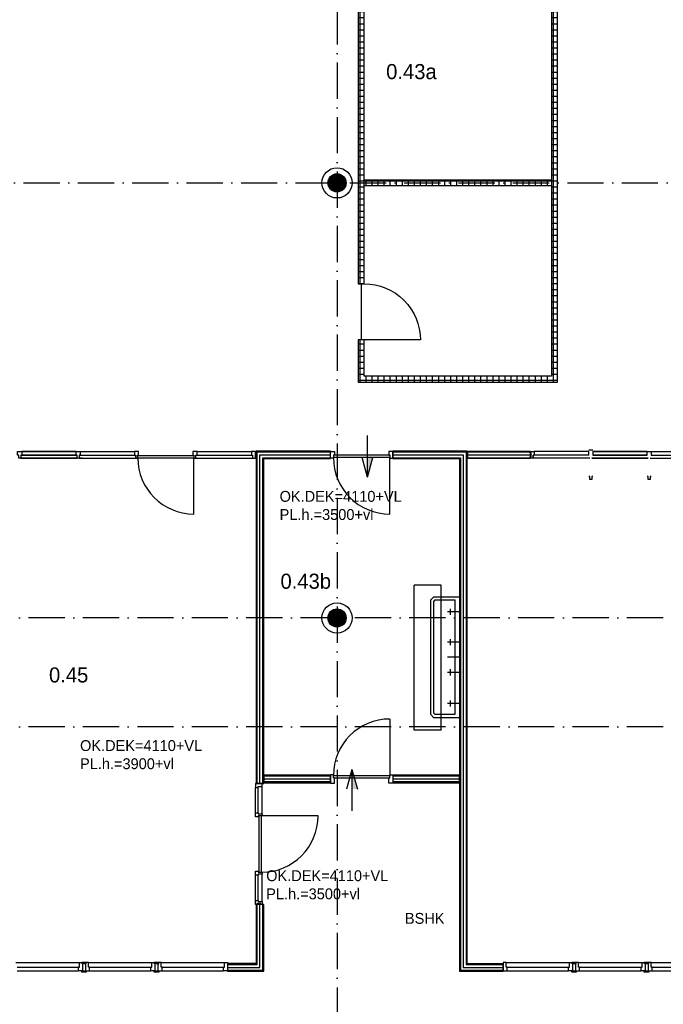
# Model space of a CAD drawing. Header units: millimetres. Extents: x -6587 to 170951, y 244 to 951952.
# Tile 91 of 102: x 101972 to 112624, y 915435 to 931728. Entities that reach past the tile are written whole.
import ezdxf

# ---------------------------------------------------------------- set-up
doc = ezdxf.new("R2010")
doc.units = ezdxf.units.MM
doc.header["$LTSCALE"] = 100
doc.linetypes.add('DASHDOT', pattern=[9, 6, -1.5, 0, -1.5])
doc.layers.get('0').update_dxf_attribs({"linetype": 'CONTINUOUS'})
for name, color, linetype in [('AL$7----_STRAMIEN', 1, 'DASHDOT'), ('AL22----_BINNENWAND', 7, 'CONTINUOUS'), ('BOUW', 8, 'CONTINUOUS'), ('DOORSNEDE', 1, 'CONTINUOUS')]:
    doc.layers.add(name, color=color, linetype=linetype)
doc.styles.add('BURO-018', font='BUROFONT.shx', dxfattribs={"height": 180})
doc.styles.add('BURO-025', font='BUROFONT.shx', dxfattribs={"height": 250})
pattern_1 = [(0, (49105.92, 871161.6), (0, 100), []), (90, (49105.92, 871161.6), (-100, 6e-15), [])]

# ---------------------------------------------------------------- blocks, each defined once
blk = doc.blocks.new('BU11467H02')
at = {"linetype": 'Continuous'}
blk.add_lwpolyline([(33.5, 114), (-33.5, 114), (-33.5, 67), (-16.5, 67), (-16.5, 0), (16.5, 0), (16.5, 67), (33.5, 67)], close=True, dxfattribs=at)

msp = doc.modelspace()

# ---------------------------------------------------------------- hatches: boundary and pattern name
at = {"layer": 'BOUW'}
h = msp.add_hatch(dxfattribs=at)
h.set_pattern_fill('TEGEL100', color=256, style=0)
h.set_pattern_definition(pattern_1)
h.paths.add_polyline_path([(107573.6, 926427.7), (107573.6, 925727.7), (110873.6, 925727.7), (110873.6, 934727.7), (107573.6, 934727.7), (107573.6, 934027.7), (107673.6, 934027.7), (107673.6, 934627.7), (110773.6, 934627.7), (110773.6, 925827.7), (107673.6, 925827.7), (107673.6, 926427.7)])
h = msp.add_hatch(dxfattribs=at)
h.set_pattern_fill('TEGEL100', color=256, style=0)
h.set_pattern_definition(pattern_1)
h.paths.add_polyline_path([(107673.6, 927357.7), (107673.6, 933097.7), (107573.6, 933097.7), (107573.6, 927357.7)])
h = msp.add_hatch(dxfattribs=at)
h.set_pattern_fill('GEWPBET', color=256, scale=100, angle=90, style=0)
h.set_pattern_definition([(90, (107223.774, 929027.546), (-20, 1e-15), [])])
edge = h.paths.add_edge_path()
edge.add_arc((107223.8, 929027.5), 150, 0, 360)
h = msp.add_hatch(dxfattribs=at)
h.set_pattern_fill('TEGEL100', color=256, style=0)
h.set_pattern_definition(pattern_1)
h.paths.add_polyline_path([(107673.6, 928977.5), (107673.6, 929077.5), (110773.6, 929077.5), (110773.6, 928977.5)])
h = msp.add_hatch(dxfattribs=at)
h.set_pattern_fill('GEWPBET', color=256, scale=100, angle=90, style=0)
h.set_pattern_definition([(90, (107223.774, 921827.546), (-20, 1e-15), [])])
edge = h.paths.add_edge_path()
edge.add_arc((107223.8, 921827.5), 150, 0, 360)

# ---------------------------------------------------------------- linework, layer by layer
at = {"layer": 'AL$7----_STRAMIEN', "color": 1}
for p, q in [((107223.6, 949018.6), (107223.6, 908027.5)), ((107223.6, 949018.6), (107223.6, 908027.5)), ((54329.2, 929027.5), (144123.6, 929027.5)), ((144123.6, 921827.5), (54329.2, 921827.5)), ((144123.6, 920027.5), (54329.2, 920027.5))]:
    msp.add_line(p, q, dxfattribs=at)
at = {"layer": 'AL22----_BINNENWAND', "color": 8, "linetype": 'Continuous'}
for p, q in [((108949.1, 922370.5), (108499.1, 922370.5)), ((108499.1, 919970.5), (108499.1, 922370.5)), ((108949.1, 919970.5), (108949.1, 922370.5)), ((108949.1, 919970.5), (108499.1, 919970.5))]:
    msp.add_line(p, q, dxfattribs=at)
at = {"layer": 'BOUW'}
for p, q in [((103004.8, 924470.7), (102070.8, 924470.7)), ((103872.6, 924584.7), (103872.6, 924521.7)), ((103939.6, 924584.7), (103872.6, 924584.7)), ((103872.6, 924521.7), (103889.6, 924521.7)), ((103889.6, 924521.7), (103889.6, 924470.7)), ((103889.6, 924470.7), (103922.6, 924470.7)), ((103922.6, 924521.7), (103939.6, 924521.7)), ((103922.6, 924470.7), (103922.6, 924521.7)), ((103924.6, 924515.7), (104854.6, 924515.7)), ((103924.6, 924474.7), (103924.6, 924515.7)), ((104854.6, 924474.7), (103924.6, 924474.7)), ((103939.6, 924521.7), (103939.6, 924584.7)), ((104839.6, 924584.7), (104839.6, 924521.7)), ((104906.6, 924584.7), (104839.6, 924584.7)), ((104839.6, 924521.7), (104856.6, 924521.7)), ((104854.6, 924515.7), (104854.6, 924474.7)), ((104854.6, 923544.7), (104854.6, 924474.7)), ((104856.6, 924521.7), (104856.6, 924470.7)), ((104856.6, 924470.7), (104889.6, 924470.7)), ((104889.6, 924521.7), (104906.6, 924521.7)), ((104889.6, 924470.7), (104889.6, 924521.7)), ((104906.6, 924521.7), (104906.6, 924584.7)), ((107113.6, 924584.7), (107180.6, 924584.7)), ((107113.6, 924470.7), (107113.6, 924584.7)), ((107163.6, 924470.7), (107113.6, 924470.7)), ((107163.6, 924521.7), (107163.6, 924470.7)), ((107180.6, 924521.7), (107163.6, 924521.7)), ((108097.6, 924521.7), (107163.6, 924521.7)), ((108097.6, 924481.7), (107163.6, 924481.7)), ((107180.6, 924584.7), (107180.6, 924521.7)), ((108080.6, 924584.7), (108080.6, 924521.7)), ((108147.6, 924584.7), (108080.6, 924584.7)), ((108080.6, 924521.7), (108097.6, 924521.7)), ((108097.6, 924521.7), (108097.6, 924470.7)), ((108097.6, 923547.7), (108097.6, 924481.7)), ((108097.6, 924470.7), (108147.6, 924470.7)), ((108147.6, 924470.7), (108147.6, 924584.7)), ((110421.1, 924584.7), (110488.1, 924584.7)), ((110421.1, 924562.7), (110421.1, 924584.7)), ((110437.1, 924562.7), (110421.1, 924562.7)), ((110421.1, 924495.7), (110437.1, 924495.7)), ((110421.1, 924470.7), (110421.1, 924495.7)), ((110471.1, 924470.7), (110421.1, 924470.7)), ((110437.1, 924495.7), (110437.1, 924562.7)), ((110471.1, 924521.7), (110471.1, 924470.7)), ((110488.1, 924521.7), (110471.1, 924521.7)), ((110471.1, 924470.7), (110471.1, 924521.7)), ((111405.6, 924470.7), (110471.1, 924470.7)), ((110488.1, 924584.7), (110488.1, 924521.7)), ((111388.6, 924584.7), (110488.1, 924584.7)), ((111388.6, 924521.7), (110488.1, 924521.7)), ((111388.6, 924608.4), (111455.6, 924608.4)), ((111388.6, 924521.7), (111388.6, 924584.7)), ((111438.6, 924470.7), (112372.6, 924470.7)), ((112372.6, 924470.7), (111438.6, 924470.7)), ((111455.6, 924584.7), (112355.6, 924584.7)), ((112355.6, 924584.7), (111455.6, 924584.7)), ((111455.6, 924584.7), (112355.6, 924584.7)), ((112355.6, 924584.7), (111455.6, 924584.7)), ((111455.6, 924584.7), (111455.6, 924521.7)), ((111455.6, 924521.7), (112355.6, 924521.7)), ((112355.6, 924521.7), (111455.6, 924521.7)), ((112355.6, 924584.7), (112422.6, 924584.7)), ((112355.6, 924521.7), (112355.6, 924584.7)), ((112405.6, 924470.7), (113339.6, 924470.7)), ((112422.6, 924584.7), (113322.6, 924584.7)), ((112422.6, 924584.7), (112422.6, 924521.7)), ((112422.6, 924521.7), (113322.6, 924521.7)), ((111405.6, 924168.3), (111388.6, 924168.3)), ((111405.6, 924117.3), (111405.6, 924168.3)), ((111438.6, 924168.3), (111438.6, 924117.3)), ((111455.6, 924168.3), (111438.6, 924168.3)), ((112372.6, 924168.3), (112355.6, 924168.3)), ((112372.6, 924117.3), (112372.6, 924168.3)), ((112405.6, 924168.3), (112405.6, 924117.3)), ((112422.6, 924168.3), (112405.6, 924168.3)), ((111438.6, 924117.3), (111405.6, 924117.3)), ((112405.6, 924117.3), (112372.6, 924117.3)), ((105873.6, 918604.2), (105873.6, 919020.5)), ((105920.6, 918604.2), (105920.6, 919020.5)), ((105987.6, 918587.2), (105987.6, 919037.5)), ((105873.6, 917153.9), (105873.6, 917570.2)), ((105920.6, 917153.9), (105920.6, 917570.2)), ((105987.6, 917136.9), (105987.6, 917587.2)), ((105886.1, 917086.9), (105886.1, 916107.4)), ((106011.1, 917086.9), (105886.1, 917086.9)), ((105901.1, 916092.4), (105901.1, 917086.9)), ((105948.6, 916044.9), (105948.6, 917086.9)), ((105996.1, 915997.4), (105996.1, 917086.9)), ((106011.1, 915982.4), (106011.1, 917086.9)), ((105410.9, 916107.4), (105410.9, 915982.4)), ((105886.1, 916107.4), (105410.9, 916107.4)), ((105410.9, 916092.4), (105901.1, 916092.4)), ((105410.9, 916044.9), (105948.6, 916044.9)), ((105410.9, 915997.4), (105996.1, 915997.4)), ((111054.4, 916050.7), (111071.4, 916050.7)), ((111054.4, 915987.7), (111054.4, 916050.7)), ((111071.4, 916126.7), (111121.4, 916126.7)), ((111071.4, 916050.7), (111071.4, 916126.7)), ((111121.4, 916126.7), (111121.4, 915987.7)), ((111221.5, 916126.7), (111171.5, 916126.7)), ((111171.5, 916126.7), (111171.5, 915987.7)), ((111221.5, 916126.7), (112271.5, 916126.7)), ((111221.5, 916050.7), (111221.5, 916126.7)), ((111238.5, 916050.7), (111221.5, 916050.7)), ((111238.5, 916050.7), (112254.5, 916050.7)), ((111238.5, 915987.7), (111238.5, 916050.7)), ((112254.5, 916050.7), (112271.5, 916050.7)), ((112254.5, 915987.7), (112254.5, 916050.7)), ((112271.5, 916126.7), (112321.5, 916126.7)), ((112271.5, 916050.7), (112271.5, 916126.7)), ((112321.5, 916126.7), (112321.5, 915987.7)), ((105410.9, 915982.4), (106011.1, 915982.4)), ((111121.4, 915987.7), (111054.4, 915987.7)), ((111171.5, 915987.7), (111238.5, 915987.7)), ((111238.5, 915987.7), (112254.5, 915987.7)), ((112321.5, 915987.7), (112254.5, 915987.7))]:
    msp.add_line(p, q, dxfattribs=at)
for points in [[(107573.6, 926427.7), (107573.6, 925727.7), (110873.6, 925727.7), (110873.6, 934727.7), (107573.6, 934727.7), (107573.6, 934027.7), (107673.6, 934027.7), (107673.6, 934627.7), (110773.6, 934627.7), (110773.6, 925827.7), (107673.6, 925827.7), (107673.6, 926427.7)], [(107673.6, 927357.7), (107673.6, 933097.7), (107573.6, 933097.7), (107573.6, 927357.7)], [(107673.6, 928977.5), (107673.6, 929077.5), (110773.6, 929077.5), (110773.6, 928977.5)], [(106011.1, 919087.9), (106011.1, 924465.2), (107113.6, 924465.2), (107113.6, 924590.2), (105886.1, 924590.2), (105886.1, 919087.9)], [(108147.6, 924465.2), (109250.1, 924465.2), (109250.1, 915982.2), (109971.4, 915982.2), (109971.4, 916107.2), (109375.1, 916107.2), (109375.1, 924590.2), (108147.6, 924590.2)], [(109387.6, 924590.2), (110421.1, 924590.2), (110421.1, 924465.2), (109387.6, 924465.2)], [(107113.6, 919225.2), (106011.1, 919225.2), (106011.1, 919100.2), (107113.6, 919100.2)], [(109250.1, 919225.2), (108147.6, 919225.2), (108147.6, 919100.2), (109250.1, 919100.2)]]:
    msp.add_lwpolyline(points, close=True, dxfattribs=at)
for points in [[(107628.6, 926427.7), (107628.6, 927357.7)], [(101955.6, 924470.7), (101955.6, 924521.7), (101938.6, 924521.7), (101938.6, 924584.7), (102005.6, 924584.7), (102005.6, 924521.7), (101988.6, 924521.7), (101988.6, 924470.7), (101955.6, 924470.7)], [(102922.6, 924470.7), (101988.6, 924470.7)], [(101988.6, 924470.7), (102922.6, 924470.7)], [(102905.6, 924584.7), (102005.6, 924584.7)], [(102005.6, 924584.7), (102905.6, 924584.7)], [(102905.6, 924584.7), (102005.6, 924584.7)], [(102005.6, 924584.7), (102905.6, 924584.7)], [(102905.6, 924521.7), (102005.6, 924521.7)], [(102005.6, 924521.7), (102905.6, 924521.7)], [(102922.6, 924470.7), (102922.6, 924521.7), (102905.6, 924521.7), (102905.6, 924584.7), (102972.6, 924584.7), (102972.6, 924521.7), (102955.6, 924521.7), (102955.6, 924470.7), (102922.6, 924470.7)], [(102955.6, 924470.7), (103889.6, 924470.7)], [(102972.6, 924584.7), (103872.6, 924584.7)], [(102972.6, 924521.7), (103872.6, 924521.7)], [(104889.6, 924470.7), (105823.6, 924470.7)], [(104906.6, 924584.7), (105806.6, 924584.7)], [(104906.6, 924521.7), (105806.6, 924521.7)], [(105873.6, 924470.7), (105873.6, 924584.7), (105806.6, 924584.7), (105806.6, 924521.7), (105823.6, 924521.7), (105823.6, 924470.7), (105873.6, 924470.7)], [(105901.1, 919087.9), (105901.1, 924575.2), (107113.6, 924575.2)], [(105948.6, 919087.9), (105948.6, 924527.7), (107113.6, 924527.7)], [(105996.1, 919087.9), (105996.1, 924480.2), (107113.6, 924480.2)], [(108147.6, 924575.2), (109360.1, 924575.2), (109360.1, 916092.2), (109971.4, 916092.2)], [(108147.6, 924527.7), (109312.6, 924527.7), (109312.6, 916044.7), (109971.4, 916044.7)], [(108147.6, 924480.2), (109265.1, 924480.2), (109265.1, 915997.2), (109971.4, 915997.2)], [(109387.6, 924575.2), (110421.1, 924575.2)], [(109387.6, 924527.7), (110421.1, 924527.7)], [(109387.6, 924480.2), (110421.1, 924480.2)], [(109250.1, 920177.8), (108950.1, 920177.8), (108825.1, 920177.8), (108775.1, 920227.8), (108775.1, 922127.8), (108825.1, 922177.8), (108950.1, 922177.8), (109250.1, 922177.8), (109250.1, 920177.8)], [(109175.1, 920227.8), (108950.1, 920227.8), (108850.1, 920227.8), (108825.1, 920252.8), (108825.1, 922102.8), (108850.1, 922127.8), (108950.1, 922127.8), (109175.1, 922127.8), (109175.1, 920227.8)], [(109250.1, 921927.8), (109050.1, 921927.8)], [(109100.1, 921877.8), (109100.1, 921977.8)], [(109250.1, 921427.8), (109050.1, 921427.8)], [(109100.1, 921377.8), (109100.1, 921477.8)], [(109250.1, 921177.8), (109050.1, 921177.8)], [(109250.1, 920927.8), (109050.1, 920927.8)], [(109100.1, 920877.8), (109100.1, 920977.8)], [(109250.1, 920414.5), (109050.1, 920414.5)], [(109100.1, 920364.5), (109100.1, 920464.5)], [(108097.6, 920155.2), (108097.6, 919221.2)], [(105987.6, 919037.7), (105987.6, 919087.9), (105936.6, 919087.9), (105936.6, 919087.7), (105873.6, 919087.7), (105873.6, 919020.7), (105920.6, 919020.7), (105920.6, 919037.7), (105987.6, 919037.7), (105987.6, 919087.9)], [(107113.6, 919210.2), (106011.1, 919210.2)], [(107113.6, 919162.7), (106011.1, 919162.7)], [(107113.6, 919115.2), (106011.1, 919115.2)], [(107113.6, 919232.2), (107113.6, 919093.2), (107180.6, 919093.2), (107180.6, 919181.2), (107163.6, 919181.2), (107163.6, 919232.2), (107113.6, 919232.2)], [(107163.6, 919221.2), (108097.6, 919221.2)], [(107163.6, 919181.2), (108097.6, 919181.2)], [(108147.6, 919232.2), (108147.6, 919093.2), (108080.6, 919093.2), (108080.6, 919181.2), (108097.6, 919181.2), (108097.6, 919232.2), (108147.6, 919232.2)], [(109250.1, 919210.2), (108147.6, 919210.2)], [(109250.1, 919162.7), (108147.6, 919162.7)], [(109250.1, 919115.2), (108147.6, 919115.2)], [(105936.6, 917620.4), (105936.6, 918554.4)], [(106910.6, 918554.4), (105976.6, 918554.4)], [(105976.6, 917620.4), (105976.6, 918554.4)], [(105896.6, 917086.9), (105873.6, 917086.9), (105873.6, 917153.9), (105920.6, 917153.9), (105920.6, 917136.9), (105987.6, 917136.9), (105987.6, 917086.9), (105963.6, 917086.9), (105963.6, 917103.9), (105896.6, 917103.9), (105896.6, 917086.9), (105873.6, 917086.9)], [(101910.8, 916126.7), (102960.8, 916126.7)], [(101927.8, 916050.7), (102943.8, 916050.7)], [(103010.8, 916126.7), (103010.8, 915987.7), (102943.8, 915987.7), (102943.8, 916050.7), (102960.8, 916050.7), (102960.8, 916126.7), (103010.8, 916126.7)], [(103060.8, 916107.2), (103073.3, 916107.2), (103073.3, 916125.2), (103010.8, 916125.2), (102998.3, 916125.2), (102998.3, 916107.2)], [(103060.8, 916101.7), (103060.8, 916107.2), (103010.8, 916107.2), (103010.8, 916101.7)], [(103060.8, 916126.7), (103060.8, 915987.7), (103127.8, 915987.7), (103127.8, 916050.7), (103110.8, 916050.7), (103110.8, 916126.7), (103060.8, 916126.7)], [(103110.8, 916126.7), (104160.8, 916126.7)], [(103127.8, 916050.7), (104143.8, 916050.7)], [(104210.8, 916126.7), (104210.8, 915987.7), (104143.8, 915987.7), (104143.8, 916050.7), (104160.8, 916050.7), (104160.8, 916126.7), (104210.8, 916126.7)], [(104260.9, 916107.2), (104273.4, 916107.2), (104273.4, 916125.2), (104210.8, 916125.2), (104198.3, 916125.2), (104198.3, 916107.2)], [(104260.9, 916101.7), (104260.9, 916107.2), (104210.8, 916107.2), (104210.8, 916101.7)], [(104260.9, 916126.7), (104260.9, 915987.7), (104327.9, 915987.7), (104327.9, 916050.7), (104310.9, 916050.7), (104310.9, 916126.7), (104260.9, 916126.7)], [(104310.9, 916126.7), (105360.9, 916126.7)], [(104327.9, 916050.7), (105343.9, 916050.7)], [(105410.9, 916126.7), (105410.9, 915987.7), (105343.9, 915987.7), (105343.9, 916050.7), (105360.9, 916050.7), (105360.9, 916126.7), (105410.9, 916126.7)], [(109968.5, 916104.7), (109387.6, 916104.7)], [(109971.4, 916126.7), (109971.4, 915987.7), (110038.4, 915987.7), (110038.4, 916050.7), (110021.4, 916050.7), (110021.4, 916126.7), (109971.4, 916126.7)], [(110021.4, 916126.7), (111071.4, 916126.7)], [(110038.4, 916050.7), (111054.4, 916050.7)], [(111171.5, 916107.2), (111184, 916107.2), (111184, 916125.2), (111121.4, 916125.2), (111108.9, 916125.2), (111108.9, 916107.2)], [(111171.5, 916101.7), (111171.5, 916107.2), (111121.4, 916107.2), (111121.4, 916101.7)], [(112371.5, 916107.2), (112384, 916107.2), (112384, 916125.2), (112321.5, 916125.2), (112309, 916125.2), (112309, 916107.2)], [(112371.5, 916101.7), (112371.5, 916107.2), (112321.5, 916107.2), (112321.5, 916101.7)], [(112371.5, 916126.7), (112371.5, 915987.7), (112438.5, 915987.7), (112438.5, 916050.7), (112421.5, 916050.7), (112421.5, 916126.7), (112371.5, 916126.7)], [(112421.5, 916126.7), (113471.5, 916126.7)], [(112438.5, 916050.7), (113454.5, 916050.7)], [(101927.8, 915987.7), (102943.8, 915987.7)], [(103060.8, 915982.2), (103073.3, 915982.2), (103073.3, 915964.2), (103010.8, 915964.2), (102998.3, 915964.2), (102998.3, 915982.2)], [(103060.8, 915987.7), (103060.8, 915982.2), (103010.8, 915982.2), (103010.8, 915987.7)], [(103127.8, 915987.7), (104143.8, 915987.7)], [(104260.9, 915982.2), (104273.4, 915982.2), (104273.4, 915964.2), (104210.8, 915964.2), (104198.3, 915964.2), (104198.3, 915982.2)], [(104260.9, 915987.7), (104260.9, 915982.2), (104210.8, 915982.2), (104210.8, 915987.7)], [(104327.9, 915987.7), (105343.9, 915987.7)], [(109968.5, 915984.7), (109387.6, 915984.7)], [(110038.4, 915987.7), (111054.4, 915987.7)], [(111171.5, 915982.2), (111184, 915982.2), (111184, 915964.2), (111121.4, 915964.2), (111108.9, 915964.2), (111108.9, 915982.2)], [(111171.5, 915987.7), (111171.5, 915982.2), (111121.4, 915982.2), (111121.4, 915987.7)], [(112371.5, 915982.2), (112384, 915982.2), (112384, 915964.2), (112321.5, 915964.2), (112309, 915964.2), (112309, 915982.2)], [(112371.5, 915987.7), (112371.5, 915982.2), (112321.5, 915982.2), (112321.5, 915987.7)], [(112438.5, 915987.7), (113454.5, 915987.7)]]:
    msp.add_lwpolyline(points, dxfattribs=at)
msp.add_lwpolyline([(107673.6, 927357.7, -0.4142136), (108603.6, 926427.7), (107673.6, 926427.7)], format="xyb", dxfattribs=at)
for centre, radius in [((107223.8, 929027.5), 250), ((107223.8, 929027.5), 150), ((107223.8, 921827.5), 250), ((107223.8, 921827.5), 150)]:
    msp.add_circle(centre, radius, dxfattribs=at)
for centre, radius, start, end in [((104863.4, 924483.5), 938.9, 180.53799, 269.46201), ((108097.6, 924481.7), 934, 180, 270), ((108097.6, 919221.2), 934, 90, 180), ((105976.6, 918554.4), 934, 270, 0)]:
    msp.add_arc(centre, radius, start, end, dxfattribs=at)
at = {"layer": 'DOORSNEDE', "color": 1}
for p, q in [((107728.3, 924159.5), (107727.8, 924845.9)), ((107728.3, 924159.5), (107637.8, 924484.6)), ((107728.3, 924159.5), (107818.4, 924484.7)), ((107470.3, 919321.2), (107379.8, 918996.2)), ((107470.3, 919321.2), (107469.8, 918634.9)), ((107470.3, 919321.2), (107560.4, 918996))]:
    msp.add_line(p, q, dxfattribs=at)
for points in [[(107818.4, 924484.7), (107728.1, 924484.6), (107728.3, 924159.5)], [(107560.4, 918996), (107470.1, 918996.1), (107470.3, 919321.2)]]:
    msp.add_solid(points, dxfattribs=at)

# ---------------------------------------------------------------- block references
at = {"layer": 'BOUW', "xscale": -1, "rotation": 90}
for p in [(105987.6, 918570.7), (105987.6, 917603.7)]:
    msp.add_blockref('BU11467H02', p, dxfattribs=at)

# ---------------------------------------------------------------- texts
at = {"layer": 'BOUW', "style": 'BURO-025'}
for s, p in [('0.43a', (108037, 930743.7)), ('0.43b', (106287.9, 922310.5)), ('0.45', (102457.1, 920760.1))]:
    msp.add_text(s, height=250, dxfattribs=at).set_placement(p)
at = {"layer": 'BOUW', "color": 1, "style": 'BURO-018'}
for s, p in [('OK.DEK=4110+VL', (106274, 923749.7)), ('PL.h.=3500+vl ', (106274, 923449.7)), ('OK.DEK=4110+VL', (102970.9, 919625.9)), ('PL.h.=3900+vl', (102970.9, 919325.9)), ('OK.DEK=4110+VL', (106051.9, 917472.6)), ('PL.h.=3500+vl ', (106051.9, 917172.6)), ('BSHK', (108347.7, 916767))]:
    msp.add_text(s, height=180, dxfattribs=at).set_placement(p)

doc.saveas('drawing.dxf')
